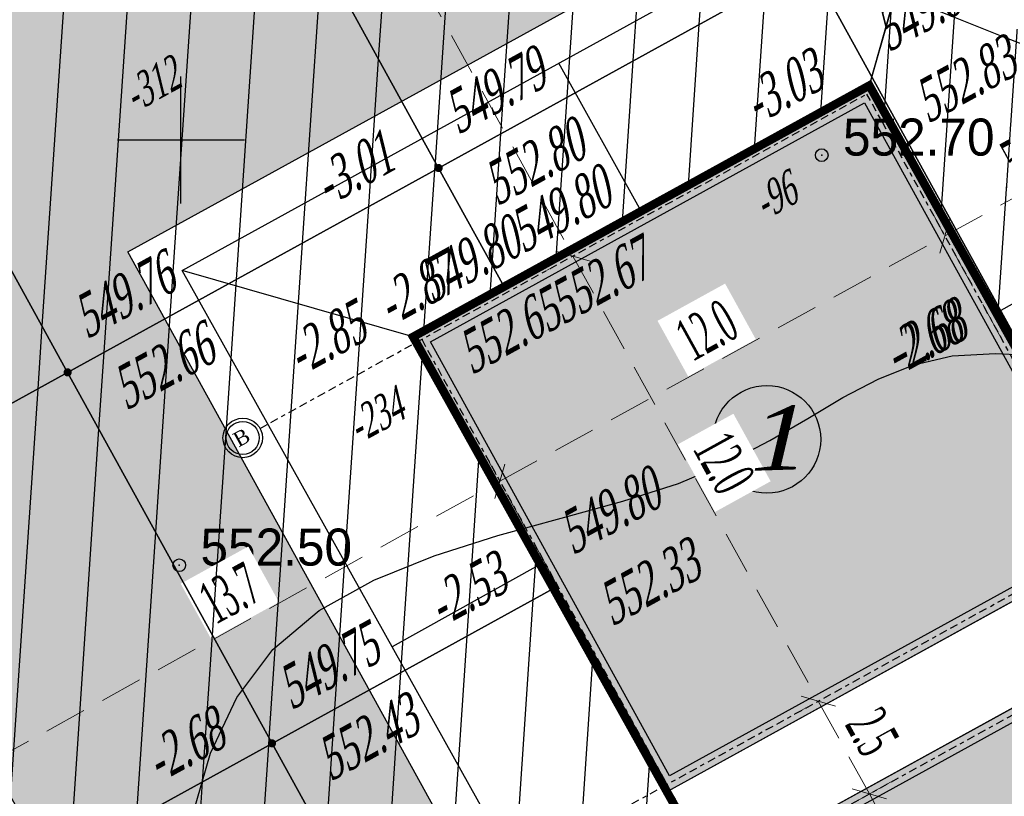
# Model space of a CAD drawing. Extents: x 883 to 364438, y -13 to 4201180.
# Tile 81 of 256: x 363687 to 363710, y 4200924 to 4200942. Entities that reach past the tile are written whole.
import ezdxf
from ezdxf.enums import TextEntityAlignment as Align

# ---------------------------------------------------------------- set-up
doc = ezdxf.new("R2010")
doc.units = 0
doc.header["$LTSCALE"] = 0.5
doc.header["$MEASUREMENT"] = 0
doc.header["$PDMODE"] = 32
doc.header["$PDSIZE"] = 0.3
for name, pattern in [('BORDERX2', [88.9, 25.4, -12.7, 25.4, -12.7, 0, -12.7]), ('CONTI', [0]), ('G_BUILDING_LINE', [3, 2, -1])]:
    doc.linetypes.add(name, pattern=pattern)
for name, color, linetype in [('(004) Точки рельефа', 7, 'Continuous'), ('GORIZDEFAULT', 32, 'CONTI'), ('K_GRID', 7, 'Continuous'), ('K_HATCH', 7, 'Continuous'), ('K_POINTS_GRID', 7, 'Continuous'), ('K_VOLUME', 7, 'Continuous'), ('PI_TTDEFAULT', 5, 'CONTI'), ('SETKR', 2, 'CONTI'), ('V_лойихавий_RED-CNT-MIN', 7, 'Continuous'), ('шрифт', 1, 'Continuous')]:
    doc.layers.add(name, color=color, linetype=linetype)
doc.layers.add('.', color=7, linetype='Continuous', lineweight=15)
doc.layers.add('Сплошная толстая', color=7, linetype='Continuous', lineweight=40)
doc.styles.add('D-431', font='d431.ttf')
doc.styles.add('ESKD1', font='times.ttf', dxfattribs={"width": 0.6, "oblique": 15})
doc.styles.get("Standard").update_dxf_attribs({"font": 'times.ttf'})
doc.styles.add('TIMES', font='times.ttf')
doc.styles.add('TimesNewRomanCyr', font='times.ttf', dxfattribs={"width": 0.5, "height": 1})
doc.dimstyles.new('GENPLAN1', dxfattribs={"dimscale": 0.5, "dimtxt": 1, "dimasz": 1.2, "dimexe": 1.3, "dimexo": 1.5, "dimgap": 0.5, "dimtad": 1, "dimdec": 1, "dimzin": 0, "dimdsep": 46, "dimtxsty": 'TimesNewRomanCyr', "dimblk1": 'OBLIQUE', "dimblk2": 'OBLIQUE', "dimsah": 1, "dimcen": 1, "dimadec": 0, "dimazin": 0, "dimtfac": 0.75, "dimtdec": 1, "dimtix": 1, "dimtmove": 0, "dimatfit": 3, "dimfxl": 1, "dimtvp": 1.2, "dimtfill": 1, "dimlwd": 0, "dimlwe": 0, "dimarcsym": 0})
pattern_1 = [(86.1445, (363693.4507, 4200932.7371), (-1.496605, 0.10086), [])]

# ---------------------------------------------------------------- blocks, each defined once
blk = doc.blocks.new('BL_333')
at = {"color": 0}
for p, q in [((0, -1.5), (0, 1.5)), ((-1.5, 0), (1.5, 0))]:
    blk.add_line(p, q, dxfattribs=at)
blk = doc.blocks.new('gergrgrre')
at = {"layer": 'GORIZDEFAULT', "color": 32}
for points in [[(360500.27, 4200834.05, 552.5), (360500.7, 4200835.52, 552.5), (360501.32, 4200836.84, 552.5), (360502.17, 4200837.97, 552.5), (360503.26, 4200838.89, 552.5), (360504.55, 4200839.61, 552.5), (360505.98, 4200840.18, 552.5), (360507.48, 4200840.66, 552.5), (360508.98, 4200841.07, 552.5), (360510.43, 4200841.47, 552.5), (360511.75, 4200841.89, 552.5), (360512.9, 4200842.38, 552.5), (360513.9, 4200842.9, 552.5), (360514.8, 4200843.42, 552.5), (360515.63, 4200843.92, 552.5), (360516.46, 4200844.35, 552.5), (360517.3, 4200844.69, 552.5), (360518.21, 4200844.9, 552.5), (360519.23, 4200844.96, 552.5), (360520.35, 4200844.9, 552.5)], [(360495.49, 4200855.36, 553), (360497.48, 4200855.44, 553), (360499.7, 4200855.52, 553), (360502.05, 4200855.56, 553), (360504.43, 4200855.56, 553), (360506.76, 4200855.49, 553), (360508.93, 4200855.34, 553), (360510.88, 4200855.09, 553), (360512.61, 4200854.76, 553), (360514.17, 4200854.36, 553), (360515.59, 4200853.92, 553), (360516.91, 4200853.44, 553), (360518.16, 4200852.94, 553), (360519.38, 4200852.45, 553), (360520.61, 4200851.98, 553)]]:
    blk.add_polyline3d(points, dxfattribs=at)
at = {"layer": 'PI_TTDEFAULT', "color": 5}
for p in [(360515.13, 4200849.64, 552.7), (360499.96, 4200839.96, 552.5)]:
    blk.add_point(p, dxfattribs=at)
at = {"layer": 'SETKR', "color": 92}
blk.add_blockref('BL_333', (360500, 4200850), dxfattribs=at)
at = {"layer": '(004) Точки рельефа', "style": 'D-431'}
for s, p in [('552.70', (360515.63, 4200849.63)), ('552.50', (360500.46, 4200839.95))]:
    blk.add_text(s, height=0.875, dxfattribs=at).set_placement(p)
blk = doc.blocks.new('A$C62d73b19')
at = {"color": 1, "linetype": 'BORDERX2', "ltscale": 15}
for p, q in [((-15096, 7628), (1263, 7628)), ((-10737, 7628), (-10737, -5332)), ((1263, -5328), (1263, 7628)), ((-15096, -4372), (1263, -4372))]:
    blk.add_line(p, q, dxfattribs=at)
at = {"layer": 'Сплошная толстая', "color": 0, "lineweight": 30}
for p, q in [((-10887, 7777), (1413, 7777)), ((-10887, -4522), (-10887, 7777)), ((1413, 7777), (1413, -4522)), ((-10587, 7477), (1113, 7477)), ((-10587, -4222), (-10587, 7477)), ((1113, 7477), (1113, -4222)), ((1113, -4222), (-10587, -4222)), ((1413, -4522), (-10887, -4522))]:
    blk.add_line(p, q, dxfattribs=at)
at = {"layer": 'шрифт', "color": 0}
for centre in [(-15563, 7628), (-15562, -4372), (-10737, -5798), (1263, -5794)]:
    blk.add_circle(centre, 466, dxfattribs=at)
at = {"layer": 'шрифт', "color": 0, "lineweight": 30}
for centre in [(-15563, 7628), (-15562, -4372), (-10737, -5798), (1263, -5794)]:
    blk.add_circle(centre, 391, dxfattribs=at)
at = {"layer": 'шрифт', "color": 0, "char_height": 350, "width": 219, "attachment_point": 2}
for s, insert in [('{\\fTimes New Roman|b0|i0|c204|p18;В}', (-15582, 7826)), ('{\\fTimes New Roman|b0|i0|c204|p18;А}', (-15581, -4175)), ('{\\fTimes New Roman|b0|i0|c204|p18;1}', (-10756, -5601)), ('{\\fTimes New Roman|b0|i0|c204|p18;3}', (1244, -5596))]:
    blk.add_mtext(s, dxfattribs=dict(at, insert=insert))
blk = doc.blocks.new('trhrh')
at = {"layer": '.', "linetype": 'Continuous', "lineweight": 30}
h = blk.add_hatch(color=4, dxfattribs=at)
h.dxf.hatch_style = 1
h.paths.add_polyline_path([(362343.562, 4200844.406), (362354.336, 4200850.341), (362360.27, 4200839.567), (362349.497, 4200833.633)])
h.paths.add_polyline_path([(362336.435, 4200857.034), (362347.208, 4200862.969), (362353.143, 4200852.196), (362342.369, 4200846.261)])
at = {"color": 18, "linetype": 'Continuous', "lineweight": 30, "true_color": 0x000000}
for points in [[(362330.981, 4200858.597), (362348.762, 4200868.391), (362365.723, 4200838.005), (362347.943, 4200828.21)], [(362336.435, 4200857.034), (362347.208, 4200862.969), (362353.143, 4200852.196), (362342.369, 4200846.261)], [(362343.562, 4200844.406), (362354.336, 4200850.341), (362360.27, 4200839.567), (362349.497, 4200833.633)]]:
    blk.add_lwpolyline(points, close=True, dxfattribs=at)
for points in [[(362347.208, 4200862.969), (362348.762, 4200868.391)], [(362341.821, 4200860.001), (362339.872, 4200863.494)], [(362350.175, 4200857.582), (362353.698, 4200859.548)], [(362336.435, 4200857.034), (362330.981, 4200858.597)], [(362339.402, 4200851.647), (362335.939, 4200849.715)]]:
    blk.add_lwpolyline(points, dxfattribs=at)
at = {"color": 18, "linetype": 'Continuous', "lineweight": 30, "true_color": 0x000000, "xscale": 0.001, "yscale": 0.001, "zscale": 0.001, "rotation": 28.84872795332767}
for p in [(362349.723, 4200855.475), (362356.851, 4200842.847)]:
    blk.add_blockref('A$C62d73b19', p, dxfattribs=at)
blk = doc.blocks.new('_Oblique')
at = {"color": 0, "linetype": 'ByBlock', "lineweight": -2}
blk.add_line((-0.5, -0.5), (0.5, 0.5), dxfattribs=at)
blk = doc.blocks.new('*D595')
at = {"color": 0, "linetype": 'G_BUILDING_LINE', "lineweight": 0, "transparency": 16777216}
for p, q in [((363662.548, 4200947.898), (363659.76, 4200946.361)), ((363698.238, 4200877.895), (363660.329, 4200946.675)), ((363700.457, 4200879.118), (363697.669, 4200877.581))]:
    blk.add_line(p, q, dxfattribs=at)
at = {"layer": 'Defpoints', "color": 0, "linetype": 'Continuous', "lineweight": 30, "transparency": 16777216}
for p in [(363663.205, 4200948.26), (363660.329, 4200946.675), (363701.114, 4200879.48)]:
    blk.add_point(p, dxfattribs=at)
at = {"color": 0, "linetype": 'Continuous', "lineweight": 0, "transparency": 16777216, "xscale": 0.6, "yscale": 0.6, "zscale": 0.6}
for p, rotation in [((363660.329, 4200946.675), 118.8618541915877), ((363698.238, 4200877.895), 298.8618541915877)]:
    blk.add_blockref('_Oblique', p, dxfattribs=dict(at, rotation=rotation))
at = {"color": 0, "linetype": 'Continuous', "lineweight": 30, "transparency": 16777216, "insert": (363679.949, 4200912.652), "char_height": 1, "attachment_point": 5, "rotation": 298.8619, "style": 'TimesNewRomanCyr', "bg_fill": 3, "box_fill_scale": 1.25, "bg_fill_color": 256, "bg_fill_true_color": 13158600, "bg_fill_transparency": 0}
blk.add_mtext('78.5', dxfattribs=at)
blk = doc.blocks.new('*D598')
at = {"color": 0, "linetype": 'G_BUILDING_LINE', "lineweight": 0, "transparency": 16777216}
for p, q in [((363699.742, 4200928.61), (363698.065, 4200931.652)), ((363686.369, 4200924.464), (363698.378, 4200931.083)), ((363686.202, 4200924.767), (363686.055, 4200925.033))]:
    blk.add_line(p, q, dxfattribs=at)
at = {"layer": 'Defpoints', "color": 0, "linetype": 'Continuous', "lineweight": 30, "transparency": 16777216}
for p in [(363698.378, 4200931.083), (363700.104, 4200927.953, -6383.384), (363686.564, 4200924.11, -1065.319)]:
    blk.add_point(p, dxfattribs=at)
at = {"color": 0, "linetype": 'Continuous', "lineweight": 0, "transparency": 16777216, "xscale": 0.6, "yscale": 0.6, "zscale": 0.6}
for p, rotation in [((363698.378, 4200931.083), 28.86185419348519), ((363686.369, 4200924.464), 208.8618541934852)]:
    blk.add_blockref('_Oblique', p, dxfattribs=dict(at, rotation=rotation))
at = {"color": 0, "linetype": 'Continuous', "lineweight": 30, "transparency": 16777216, "insert": (363692.007, 4200928.439), "char_height": 1, "attachment_point": 5, "rotation": 28.8619, "style": 'TimesNewRomanCyr', "bg_fill": 3, "box_fill_scale": 1.25, "bg_fill_color": 256, "bg_fill_true_color": 13158600, "bg_fill_transparency": 0}
blk.add_mtext('13.7', dxfattribs=at)
blk = doc.blocks.new('*D599')
at = {"color": 0, "linetype": 'G_BUILDING_LINE', "lineweight": 0, "transparency": 16777216}
for p, q in [((363710.988, 4200933.064), (363708.574, 4200937.445)), ((363698.378, 4200931.083), (363708.887, 4200936.875)), ((363699.742, 4200928.61), (363698.065, 4200931.652))]:
    blk.add_line(p, q, dxfattribs=at)
at = {"layer": 'Defpoints', "color": 0, "linetype": 'Continuous', "lineweight": 30, "transparency": 16777216}
for p in [(363708.887, 4200936.875), (363711.35, 4200932.407, -6383.384), (363700.104, 4200927.953, -6383.384)]:
    blk.add_point(p, dxfattribs=at)
at = {"color": 0, "linetype": 'Continuous', "lineweight": 0, "transparency": 16777216, "xscale": 0.6, "yscale": 0.6, "zscale": 0.6}
for p, rotation in [((363708.887, 4200936.875), 28.86185419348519), ((363698.378, 4200931.083), 208.8618541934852)]:
    blk.add_blockref('_Oblique', p, dxfattribs=dict(at, rotation=rotation))
at = {"color": 0, "linetype": 'Continuous', "lineweight": 30, "transparency": 16777216, "insert": (363703.266, 4200934.645), "char_height": 1, "attachment_point": 5, "rotation": 28.8619, "style": 'TimesNewRomanCyr', "bg_fill": 3, "box_fill_scale": 1.25, "bg_fill_color": 256, "bg_fill_true_color": 13158600, "bg_fill_transparency": 0}
blk.add_mtext('12.0', dxfattribs=at)
blk = doc.blocks.new('*D600')
at = {"color": 0, "linetype": 'G_BUILDING_LINE', "lineweight": 0, "transparency": 16777216}
for p, q in [((363714.992, 4200936.491), (363713.093, 4200939.935)), ((363708.887, 4200936.875), (363713.407, 4200939.366)), ((363710.988, 4200933.064), (363708.574, 4200937.445))]:
    blk.add_line(p, q, dxfattribs=at)
at = {"layer": 'Defpoints', "color": 0, "linetype": 'Continuous', "lineweight": 30, "transparency": 16777216}
for p in [(363713.407, 4200939.366), (363715.354, 4200935.834, -1065.319), (363711.35, 4200932.407, -6383.384)]:
    blk.add_point(p, dxfattribs=at)
at = {"color": 0, "linetype": 'Continuous', "lineweight": 0, "transparency": 16777216, "xscale": 0.6, "yscale": 0.6, "zscale": 0.6}
for p, rotation in [((363713.407, 4200939.366), 28.86185419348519), ((363708.887, 4200936.875), 208.8618541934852)]:
    blk.add_blockref('_Oblique', p, dxfattribs=dict(at, rotation=rotation))
at = {"color": 0, "linetype": 'Continuous', "lineweight": 30, "transparency": 16777216, "insert": (363710.78, 4200938.786), "char_height": 1, "attachment_point": 5, "rotation": 28.8619, "style": 'TimesNewRomanCyr', "bg_fill": 3, "box_fill_scale": 1.25, "bg_fill_color": 256, "bg_fill_true_color": 13158600, "bg_fill_transparency": 0}
blk.add_mtext('5.2', dxfattribs=at)
blk = doc.blocks.new('*D606')
at = {"color": 0, "linetype": 'G_BUILDING_LINE', "lineweight": 0, "transparency": 16777216}
for p, q in [((363690.718, 4200953.433), (363691.286, 4200953.747)), ((363690.717, 4200953.433), (363700.104, 4200936.402)), ((363699.478, 4200936.057), (363699.535, 4200936.088))]:
    blk.add_line(p, q, dxfattribs=at)
at = {"layer": 'Defpoints', "color": 0, "linetype": 'Continuous', "lineweight": 30, "transparency": 16777216}
for p in [(363690.061, 4200953.071, -1065.319), (363700.104, 4200936.402), (363700.135, 4200936.419, -6383.384)]:
    blk.add_point(p, dxfattribs=at)
at = {"color": 0, "linetype": 'Continuous', "lineweight": 0, "transparency": 16777216, "xscale": 0.6, "yscale": 0.6, "zscale": 0.6}
for p, rotation in [((363690.717, 4200953.433), 118.8618541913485), ((363700.104, 4200936.402), 298.8618541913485)]:
    blk.add_blockref('_Oblique', p, dxfattribs=dict(at, rotation=rotation))
at = {"color": 0, "linetype": 'Continuous', "lineweight": 30, "transparency": 16777216, "insert": (363696.076, 4200945.284), "char_height": 1, "attachment_point": 5, "rotation": 298.8619, "style": 'TimesNewRomanCyr', "bg_fill": 3, "box_fill_scale": 1.25, "bg_fill_color": 256, "bg_fill_true_color": 13158600, "bg_fill_transparency": 0}
blk.add_mtext('19.4', dxfattribs=at)
blk = doc.blocks.new('*D607')
at = {"color": 0, "linetype": 'G_BUILDING_LINE', "lineweight": 0, "transparency": 16777216}
for p, q in [((363700.104, 4200936.402), (363705.896, 4200925.893)), ((363699.478, 4200936.057), (363699.535, 4200936.088)), ((363705.605, 4200925.732), (363705.327, 4200925.579))]:
    blk.add_line(p, q, dxfattribs=at)
at = {"layer": 'Defpoints', "color": 0, "linetype": 'Continuous', "lineweight": 30, "transparency": 16777216}
for p in [(363700.135, 4200936.419, -6383.384), (363706.262, 4200926.094, -6383.384), (363705.896, 4200925.893)]:
    blk.add_point(p, dxfattribs=at)
at = {"color": 0, "linetype": 'Continuous', "lineweight": 0, "transparency": 16777216, "xscale": 0.6, "yscale": 0.6, "zscale": 0.6}
for p, rotation in [((363700.104, 4200936.402), 118.8618541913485), ((363705.896, 4200925.893), 298.8618541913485)]:
    blk.add_blockref('_Oblique', p, dxfattribs=dict(at, rotation=rotation))
at = {"color": 0, "linetype": 'Continuous', "lineweight": 30, "transparency": 16777216, "insert": (363703.666, 4200931.514), "char_height": 1, "attachment_point": 5, "rotation": 298.8619, "style": 'TimesNewRomanCyr', "bg_fill": 3, "box_fill_scale": 1.25, "bg_fill_color": 256, "bg_fill_true_color": 13158600, "bg_fill_transparency": 0}
blk.add_mtext('12.0', dxfattribs=at)
blk = doc.blocks.new('*D581')
at = {"color": 0, "linetype": 'G_BUILDING_LINE', "lineweight": 0, "transparency": 16777216}
for p, q in [((363705.896, 4200925.893), (363707.103, 4200923.703)), ((363705.605, 4200925.732), (363705.327, 4200925.579)), ((363707.672, 4200924.017), (363706.534, 4200923.389))]:
    blk.add_line(p, q, dxfattribs=at)
at = {"layer": 'Defpoints', "color": 0, "linetype": 'Continuous', "lineweight": 30, "transparency": 16777216}
for p in [(363706.262, 4200926.094, -6383.384), (363708.329, 4200924.379, -6383.384), (363707.103, 4200923.703)]:
    blk.add_point(p, dxfattribs=at)
at = {"color": 0, "linetype": 'Continuous', "lineweight": 0, "transparency": 16777216, "xscale": 0.6, "yscale": 0.6, "zscale": 0.6}
for p, rotation in [((363705.896, 4200925.893), 118.8618541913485), ((363707.103, 4200923.703), 298.8618541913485)]:
    blk.add_blockref('_Oblique', p, dxfattribs=dict(at, rotation=rotation))
at = {"color": 0, "linetype": 'Continuous', "lineweight": 30, "transparency": 16777216, "insert": (363707.165, 4200925.165), "char_height": 1, "attachment_point": 5, "rotation": 298.8619, "style": 'TimesNewRomanCyr', "bg_fill": 3, "box_fill_scale": 1.25, "bg_fill_color": 256, "bg_fill_true_color": 13158600, "bg_fill_transparency": 0}
blk.add_mtext('2.5', dxfattribs=at)
blk = doc.blocks.new('*D582')
at = {"color": 0, "linetype": 'G_BUILDING_LINE', "lineweight": 0, "transparency": 16777216}
for p, q in [((363707.672, 4200924.017), (363706.534, 4200923.389)), ((363707.103, 4200923.703), (363712.896, 4200913.193)), ((363714.75, 4200914.215), (363712.326, 4200912.879))]:
    blk.add_line(p, q, dxfattribs=at)
at = {"layer": 'Defpoints', "color": 0, "linetype": 'Continuous', "lineweight": 30, "transparency": 16777216}
for p in [(363708.329, 4200924.379, -6383.384), (363715.407, 4200914.577, -6383.384), (363712.896, 4200913.193)]:
    blk.add_point(p, dxfattribs=at)
at = {"color": 0, "linetype": 'Continuous', "lineweight": 0, "transparency": 16777216, "xscale": 0.6, "yscale": 0.6, "zscale": 0.6}
for p, rotation in [((363707.103, 4200923.703), 118.8618541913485), ((363712.896, 4200913.193), 298.8618541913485)]:
    blk.add_blockref('_Oblique', p, dxfattribs=dict(at, rotation=rotation))
at = {"color": 0, "linetype": 'Continuous', "lineweight": 30, "transparency": 16777216, "insert": (363710.665, 4200918.815), "char_height": 1, "attachment_point": 5, "rotation": 298.8619, "style": 'TimesNewRomanCyr', "bg_fill": 3, "box_fill_scale": 1.25, "bg_fill_color": 256, "bg_fill_true_color": 13158600, "bg_fill_transparency": 0}
blk.add_mtext('12.0', dxfattribs=at)
blk = doc.blocks.new('VOLUME')
at = {"color": 0, "linetype": 'Continuous', "lineweight": 30, "style": 'ESKD1', "oblique": 15}
blk.add_attdef('VOLUME', text='', height=3, dxfattribs=at).set_placement((0, 0), align=Align.MIDDLE_CENTER)
at = {"color": 7, "linetype": 'Continuous', "lineweight": 30, "style": 'ESKD1', "oblique": 15, "flags": 1}
blk.add_attdef('AREA', text='', height=2, dxfattribs=at).set_placement((0, -5.7), align=Align.CENTER)

msp = doc.modelspace()

# ---------------------------------------------------------------- hatches: boundary and pattern name
at = {"layer": '.', "ltscale": 0.149071}
h = msp.add_hatch(color=256, dxfattribs=at)
h.dxf.hatch_style = 1
h.set_gradient(color1=(51, 204, 0), color2=(51, 204, 0), tint=1)
edge = h.paths.add_edge_path(flags=17)
edge.add_line((363676.584, 4200942.218), (363703.202, 4200893.922))
edge.add_arc((363705.829, 4200895.37), 3, 208.8619, 298.0817)
edge.add_line((363707.242, 4200892.723), (363708.272, 4200893.273))
edge.add_line((363708.272, 4200893.273), (363736.081, 4200908.096))
edge.add_arc((363734.67, 4200910.743), 3, 298.0581, 388.8487)
edge.add_line((363737.298, 4200912.191), (363727.402, 4200930.155))
edge.add_line((363727.402, 4200930.155), (363720.678, 4200926.438))
edge.add_line((363720.678, 4200926.438), (363726.955, 4200915.05))
edge.add_line((363726.955, 4200915.05), (363707.358, 4200904.275))
edge.add_line((363707.358, 4200904.275), (363689.594, 4200936.503))
edge.add_line((363689.594, 4200936.503), (363709.08, 4200947.216))
edge.add_line((363709.08, 4200947.216), (363715.354, 4200935.834))
edge.add_line((363715.354, 4200935.834), (363722.191, 4200939.614))
edge.add_line((363722.191, 4200939.614), (363710.467, 4200960.893))
edge.add_arc((363707.84, 4200959.445), 3, 28.854, 118.8619)
edge.add_line((363706.392, 4200962.072), (363677.763, 4200946.293))
edge.add_arc((363679.211, 4200943.666), 3, 118.8619, 208.8619)
h.paths.add_polyline_path([(363719.065, 4200974.672), (363711.026, 4200970.243), (363718.22, 4200957.236), (363721.182, 4200958.923), (363720.265, 4200960.587), (363723.272, 4200962.188), (363726.551, 4200956.231), (363723.546, 4200954.631), (363722.63, 4200956.295), (363719.655, 4200954.581), (363734.311, 4200927.975), (363742.361, 4200932.406)], flags=17)
h.paths.add_polyline_path([(363748.754, 4200920.676), (363743.734, 4200917.982), (363741.713, 4200921.654), (363738.706, 4200919.998), (363746.087, 4200906.599), (363702.233, 4200883.25), (363666.985, 4200947.203), (363710.503, 4200971.189), (363710.542, 4200971.118), (363713.945, 4200972.993), (363712.964, 4200974.772), (363664.292, 4200947.946), (363701.434, 4200880.557), (363755.143, 4200909.071)])
at = {"layer": '.', "linetype": 'Continuous', "lineweight": 50, "true_color": 0xffffff}
h = msp.add_hatch(color=7, dxfattribs=at)
h.dxf.hatch_style = 1
edge = h.paths.add_edge_path()
edge.add_arc((363704.683, 4200932.074), 1.271, 0, 360)

# ---------------------------------------------------------------- linework, layer by layer
at = {"linetype": 'CONTI', "lineweight": 30, "elevation": -1065.319}
msp.add_lwpolyline([(363676.584, 4200942.218), (363703.202, 4200893.922, 0.410231), (363707.242, 4200892.723), (363708.272, 4200893.273), (363736.081, 4200908.096, 0.418261), (363737.298, 4200912.191), (363727.402, 4200930.155), (363720.678, 4200926.438), (363726.955, 4200915.05), (363707.358, 4200904.275), (363689.594, 4200936.503), (363709.08, 4200947.216), (363715.354, 4200935.834), (363722.191, 4200939.614), (363710.467, 4200960.893, 0.414254), (363706.392, 4200962.072), (363677.763, 4200946.293, 0.414214)], format="xyb", close=True, dxfattribs=at)
at = {"color": 0, "lineweight": 30}
msp.add_circle((363704.683, 4200932.074, -6383.384), 1.271, dxfattribs=at)
at = {"layer": 'K_POINTS_GRID', "linetype": 'Continuous', "lineweight": 30, "const_width": 0.0962, "elevation": -3.028}
msp.add_lwpolyline([(363707.061, 4200940.405, 1), (363707.145, 4200940.452, 1)], format="xyb", close=True, dxfattribs=at)

# ---------------------------------------------------------------- block references
at = {"linetype": 'Continuous'}
msp.add_blockref('gergrgrre', (3190.849, 89.143), dxfattribs=at)
at = {"color": 5, "linetype": 'Continuous', "lineweight": 30}
msp.add_blockref('trhrh', (1359.895, 77.46, -6383.384), dxfattribs=at)

# ---------------------------------------------------------------- texts
at = {"color": 0, "lineweight": 30, "insert": (363704.106, 4200932.837, -6383.384), "char_height": 1.512, "attachment_point": 1, "rotation": 1.7946, "style": 'ESKD1'}
msp.add_mtext_dynamic_manual_height_columns('{\\W1.2;1}', width=1.71203, gutter_width=0.000042, heights=[0], dxfattribs=at)
at = {"layer": 'K_POINTS_GRID', "color": 1, "linetype": 'Continuous', "lineweight": 30, "style": 'TIMES', "oblique": 15, "width": 0.6}
msp.add_text('549.80', height=1, rotation=28.8487, dxfattribs=at).set_placement((363707.554, 4200941.204, -3.028))
at = {"layer": 'K_POINTS_GRID', "color": 5, "linetype": 'Continuous', "lineweight": 30, "style": 'TIMES', "oblique": 15, "width": 0.6}
msp.add_text('-3.03', height=1, rotation=28.8487, dxfattribs=at).set_placement((363704.447, 4200939.492, -3.028))

# ---------------------------------------------------------------- next in the draw order: dimensions: what is measured, and where the dimension line sits
at = {"color": 5, "linetype": 'Continuous', "lineweight": 30}
dim = msp.add_aligned_dim(p1=(363701.114, 4200879.48), p2=(363663.205, 4200948.26), distance=3.284, dimstyle='GENPLAN1', dxfattribs=at)
dim.commit()
dim.dimension.update_dxf_attribs({"geometry": '*D595', "text_midpoint": (363679.949, 4200912.652)})

# ---------------------------------------------------------------- next in the draw order: linework, layer by layer
at = {"layer": 'K_POINTS_GRID', "linetype": 'Continuous', "lineweight": 30, "const_width": 0.0962}
for points, elevation in [([(363696.287, 4200934.47, 1), (363696.371, 4200934.517, 1)], -2.851), ([(363688.131, 4200933.631, 1), (363688.215, 4200933.678, 1)], -2.902)]:
    msp.add_lwpolyline(points, format="xyb", close=True, dxfattribs=dict(at, elevation=elevation))

# ---------------------------------------------------------------- next in the draw order: block references
at = {"layer": 'K_VOLUME', "color": 160, "linetype": 'Continuous', "lineweight": 30}
ref = msp.add_blockref('VOLUME', (363695.425, 4200932.626), dxfattribs=dict(at, xscale=0.2666666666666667, yscale=0.2666666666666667, rotation=28.84872792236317))
ref.add_attrib('VOLUME', '-234', dxfattribs={"layer": '0', "color": 0, "linetype": 'Continuous', "lineweight": 30, "height": 0.8, "rotation": 28.8487, "style": 'ESKD1', "oblique": 15, "width": 0.6}).set_placement((363695.425, 4200932.626), align=Align.MIDDLE_CENTER)

# ---------------------------------------------------------------- next in the draw order: texts
at = {"layer": 'K_POINTS_GRID', "color": 5, "linetype": 'Continuous', "lineweight": 30, "style": 'TIMES', "oblique": 15, "width": 0.6}
msp.add_text('-2.85', height=1, rotation=28.8487, dxfattribs=at).set_placement((363693.66, 4200933.55, -2.851))
at = {"layer": 'K_POINTS_GRID', "color": 7, "linetype": 'Continuous', "lineweight": 30, "style": 'TIMES', "oblique": 15, "width": 0.6}
msp.add_text('552.66', height=1, rotation=28.8487, dxfattribs=at).set_placement((363689.552, 4200932.746, -2.902))

# ---------------------------------------------------------------- next in the draw order: dimensions: what is measured, and where the dimension line sits
at = {"color": 5, "linetype": 'Continuous', "lineweight": 30}
dim = msp.add_linear_dim(base=(363698.378, 4200931.083), p1=(363686.564, 4200924.11, -1065.319), p2=(363700.104, 4200927.953, -6383.384), angle=208.8619, dimstyle='GENPLAN1', override={"dimtmove": 1}, dxfattribs=at)
dim.commit()
dim.dimension.update_dxf_attribs({"geometry": '*D598', "text_midpoint": (363692.007, 4200928.439)})

# ---------------------------------------------------------------- next in the draw order: hatches: boundary and pattern name
at = {"layer": 'K_HATCH', "linetype": 'Continuous', "lineweight": 30}
h = msp.add_hatch(dxfattribs=at)
h.set_pattern_fill('_U', color=160, scale=1.5, angle=57.2958, style=0, pattern_type=0)
h.set_pattern_definition(pattern_1)
h.paths.add_polyline_path([(363679.414, 4200928.83), (363674.589, 4200937.589), (363683.348, 4200942.414), (363688.173, 4200933.655)], flags=0)
h.paths.add_polyline_path([(363680.929, 4200934.668), (363682.613, 4200935.596), (363682.025, 4200936.663), (363680.341, 4200935.735)], flags=8)
h = msp.add_hatch(dxfattribs=at)
h.set_pattern_fill('_U', color=160, scale=1.5, angle=57.2958, style=0, pattern_type=0)
h.set_pattern_definition(pattern_1)
h.paths.add_polyline_path([(363684.239, 4200920.071), (363679.414, 4200928.83), (363688.173, 4200933.655), (363692.998, 4200924.896)], flags=0)
h.paths.add_polyline_path([(363685.754, 4200925.909), (363687.438, 4200926.837), (363686.85, 4200927.904), (363685.166, 4200926.976)], flags=8)
h = msp.add_hatch(dxfattribs=at)
h.set_pattern_fill('_U', color=160, scale=1.5, angle=57.2958, style=0, pattern_type=0)
h.set_pattern_definition(pattern_1)
h.paths.add_polyline_path([(363689.064, 4200911.312), (363684.239, 4200920.071), (363692.998, 4200924.896), (363697.823, 4200916.137)], flags=0)
h.paths.add_polyline_path([(363690.579, 4200917.15), (363692.263, 4200918.078), (363691.675, 4200919.145), (363689.991, 4200918.217)], flags=8)

# ---------------------------------------------------------------- next in the draw order: linework, layer by layer
at = {"layer": 'K_GRID', "color": 5, "linetype": 'Continuous', "lineweight": 30}
for points in [[(363674.589, 4200937.589, -3.47), (363683.348, 4200942.414, -3.19), (363688.173, 4200933.655, -2.9), (363679.414, 4200928.83, -3.31)], [(363679.414, 4200928.83, -3.31), (363688.173, 4200933.655, -2.9), (363692.998, 4200924.896, -2.68), (363684.239, 4200920.071, -3.1)], [(363684.239, 4200920.071, -3.1), (363692.998, 4200924.896, -2.68), (363697.823, 4200916.137, -2.5), (363689.064, 4200911.312, -2.91)]]:
    msp.add_polyline3d(points, close=True, dxfattribs=at)
at = {"layer": 'K_POINTS_GRID', "linetype": 'Continuous', "lineweight": 30, "const_width": 0.0962, "elevation": -2.683}
msp.add_lwpolyline([(363692.956, 4200924.873, 1), (363693.04, 4200924.919, 1)], format="xyb", close=True, dxfattribs=at)

# ---------------------------------------------------------------- next in the draw order: texts
at = {"layer": 'K_POINTS_GRID', "color": 1, "linetype": 'Continuous', "lineweight": 30, "style": 'TIMES', "oblique": 15, "width": 0.6}
msp.add_text('549.75', height=1, rotation=28.8487, dxfattribs=at).set_placement((363693.449, 4200925.671, -2.683))
at = {"layer": 'K_POINTS_GRID', "color": 7, "linetype": 'Continuous', "lineweight": 30, "style": 'TIMES', "oblique": 15, "width": 0.6}
msp.add_text('552.43', height=1, rotation=28.8487, dxfattribs=at).set_placement((363694.377, 4200923.987, -2.683))
at = {"layer": 'K_POINTS_GRID', "color": 5, "linetype": 'Continuous', "lineweight": 30, "style": 'TIMES', "oblique": 15, "width": 0.6}
msp.add_text('-2.68', height=1, rotation=28.8487, dxfattribs=at).set_placement((363690.323, 4200923.949, -2.683))

# ---------------------------------------------------------------- next in the draw order: dimensions: what is measured, and where the dimension line sits
at = {"color": 5, "linetype": 'Continuous', "lineweight": 30}
dim = msp.add_linear_dim(base=(363708.887, 4200936.875), p1=(363700.104, 4200927.953, -6383.384), p2=(363711.35, 4200932.407, -6383.384), angle=208.8619, dimstyle='GENPLAN1', override={"dimtmove": 1}, dxfattribs=at)
dim.commit()
dim.dimension.update_dxf_attribs({"geometry": '*D599', "text_midpoint": (363703.266, 4200934.645)})

# ---------------------------------------------------------------- next in the draw order: linework, layer by layer
at = {"layer": 'K_POINTS_GRID', "linetype": 'Continuous', "lineweight": 30, "const_width": 0.0962, "elevation": -2.872}
msp.add_lwpolyline([(363698.434, 4200935.653, 1), (363698.519, 4200935.7, 1)], format="xyb", close=True, dxfattribs=at)

# ---------------------------------------------------------------- next in the draw order: block references
at = {"layer": 'K_VOLUME', "color": 160, "linetype": 'Continuous', "lineweight": 30}
ref = msp.add_blockref('VOLUME', (363704.856, 4200937.821), dxfattribs=dict(at, xscale=0.2666666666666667, yscale=0.2666666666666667, rotation=28.84872792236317))
ref.add_attrib('VOLUME', '-96', dxfattribs={"layer": '0', "color": 0, "linetype": 'Continuous', "lineweight": 30, "height": 0.8, "rotation": 28.8487, "style": 'ESKD1', "oblique": 15, "width": 0.6}).set_placement((363704.856, 4200937.821), align=Align.MIDDLE_CENTER)

# ---------------------------------------------------------------- next in the draw order: texts
at = {"layer": 'K_POINTS_GRID', "color": 5, "linetype": 'Continuous', "lineweight": 30, "style": 'TIMES', "oblique": 15, "width": 0.6}
msp.add_text('-2.53', height=1, rotation=28.8487, dxfattribs=at).set_placement((363696.988, 4200927.62, -2.528))

# ---------------------------------------------------------------- next in the draw order: dimensions: what is measured, and where the dimension line sits
at = {"color": 5, "linetype": 'Continuous', "lineweight": 30}
for base, p1, p2, angle, picture, middle in [((363700.104, 4200936.402), (363690.061, 4200953.071, -1065.319), (363700.135, 4200936.419, -6383.384), 118.8619, '*D606', (363696.076, 4200945.284)), ((363713.407, 4200939.366), (363711.35, 4200932.407, -6383.384), (363715.354, 4200935.834, -1065.319), 208.8619, '*D600', (363710.78, 4200938.786))]:
    dim = msp.add_linear_dim(base=base, p1=p1, p2=p2, angle=angle, dimstyle='GENPLAN1', override={"dimtmove": 1}, dxfattribs=at)
    dim.commit()
    dim.dimension.update_dxf_attribs({"geometry": picture, "text_midpoint": middle})

# ---------------------------------------------------------------- next in the draw order: hatches: boundary and pattern name
at = {"layer": 'K_HATCH', "linetype": 'Continuous', "lineweight": 30}
h = msp.add_hatch(dxfattribs=at)
h.set_pattern_fill('_U', color=160, scale=1.5, angle=57.2958, style=0, pattern_type=0)
h.set_pattern_definition(pattern_1)
h.paths.add_polyline_path([(363692.107, 4200947.239), (363700.866, 4200952.064), (363705.691, 4200943.305), (363696.932, 4200938.48)], flags=0)
h.paths.add_polyline_path([(363698.447, 4200944.318), (363700.131, 4200945.246), (363699.543, 4200946.313), (363697.859, 4200945.385)], flags=8)
h = msp.add_hatch(dxfattribs=at)
h.set_pattern_fill('_U', color=160, scale=1.5, angle=57.2958, style=0, pattern_type=0)
h.set_pattern_definition(pattern_1)
h.paths.add_polyline_path([(363683.348, 4200942.414), (363692.107, 4200947.239), (363696.932, 4200938.48), (363688.173, 4200933.655)], flags=0)
h.paths.add_polyline_path([(363689.688, 4200939.493), (363691.372, 4200940.421), (363690.784, 4200941.488), (363689.1, 4200940.56)], flags=8)

# ---------------------------------------------------------------- next in the draw order: linework, layer by layer
at = {"layer": 'K_GRID', "color": 5, "linetype": 'Continuous', "lineweight": 30}
for points in [[(363692.107, 4200947.239, -3.39), (363700.866, 4200952.064, -3.62), (363705.691, 4200943.305, -3.17), (363696.932, 4200938.48, -3.01)], [(363683.348, 4200942.414, -3.19), (363692.107, 4200947.239, -3.39), (363696.932, 4200938.48, -3.01), (363688.173, 4200933.655, -2.9)]]:
    msp.add_polyline3d(points, close=True, dxfattribs=at)
at = {"layer": 'K_POINTS_GRID', "linetype": 'Continuous', "lineweight": 30, "const_width": 0.0962, "elevation": -3.01}
msp.add_lwpolyline([(363696.89, 4200938.456, 1), (363696.974, 4200938.503, 1)], format="xyb", close=True, dxfattribs=at)

# ---------------------------------------------------------------- next in the draw order: block references
at = {"layer": 'K_VOLUME', "color": 160, "linetype": 'Continuous', "lineweight": 30}
ref = msp.add_blockref('VOLUME', (363690.14, 4200940.447), dxfattribs=dict(at, xscale=0.2666666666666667, yscale=0.2666666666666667, rotation=28.84872792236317))
ref.add_attrib('VOLUME', '-312', dxfattribs={"layer": '0', "color": 0, "linetype": 'Continuous', "lineweight": 30, "height": 0.8, "rotation": 28.8487, "style": 'ESKD1', "oblique": 15, "width": 0.6}).set_placement((363690.14, 4200940.447), align=Align.MIDDLE_CENTER)

# ---------------------------------------------------------------- next in the draw order: texts
at = {"layer": 'K_POINTS_GRID', "color": 7, "linetype": 'Continuous', "lineweight": 30, "style": 'TIMES', "oblique": 15, "width": 0.6}
for s, p in [('552.83', (363708.482, 4200939.519, -3.028)), ('552.80', (363698.311, 4200937.571, -3.01))]:
    msp.add_text(s, height=1, rotation=28.8487, dxfattribs=at).set_placement(p)
at = {"layer": 'K_POINTS_GRID', "color": 1, "linetype": 'Continuous', "lineweight": 30, "style": 'TIMES', "oblique": 15, "width": 0.6}
for s, p in [('549.79', (363697.383, 4200939.255, -3.01)), ('549.80', (363696.78, 4200935.269, -2.851)), ('549.76', (363688.624, 4200934.43, -2.902))]:
    msp.add_text(s, height=1, rotation=28.8487, dxfattribs=at).set_placement(p)
at = {"layer": 'K_POINTS_GRID', "color": 5, "linetype": 'Continuous', "lineweight": 30, "style": 'TIMES', "oblique": 15, "width": 0.6}
for s, p in [('-3.01', (363694.307, 4200937.56, -3.01)), ('-2.87', (363695.791, 4200934.724, -2.872)), ('-2.68', (363707.841, 4200933.599, -2.682)), ('-2.68', (363707.741, 4200933.544, -2.675))]:
    msp.add_text(s, height=1, rotation=28.8487, dxfattribs=at).set_placement(p)

# ---------------------------------------------------------------- next in the draw order: dimensions: what is measured, and where the dimension line sits
at = {"color": 5, "linetype": 'Continuous', "lineweight": 30}
dim = msp.add_linear_dim(base=(363705.896, 4200925.893), p1=(363700.135, 4200936.419, -6383.384), p2=(363706.262, 4200926.094, -6383.384), angle=118.8619, dimstyle='GENPLAN1', override={"dimtmove": 1}, dxfattribs=at)
dim.commit()
dim.dimension.update_dxf_attribs({"geometry": '*D607', "text_midpoint": (363703.666, 4200931.514)})

# ---------------------------------------------------------------- next in the draw order: hatches: boundary and pattern name
at = {"layer": 'K_HATCH', "linetype": 'Continuous', "lineweight": 30}
h = msp.add_hatch(dxfattribs=at)
h.set_pattern_fill('_U', color=160, scale=1.5, angle=57.2958, style=0, pattern_type=0)
h.set_pattern_definition(pattern_1)
h.paths.add_polyline_path([(363719.275, 4200939.371), (363710.516, 4200934.546), (363705.691, 4200943.305), (363714.45, 4200948.13)], flags=0)
h.paths.add_polyline_path([(363712.031, 4200940.384), (363713.715, 4200941.312), (363713.127, 4200942.379), (363711.443, 4200941.451)], flags=8)
h = msp.add_hatch(dxfattribs=at)
h.set_pattern_fill('_U', color=160, scale=1.5, angle=57.2958, style=0, pattern_type=0)
h.set_pattern_definition(pattern_1)
h.paths.add_polyline_path([(363710.417, 4200934.491), (363707.103, 4200940.429), (363698.476, 4200935.677), (363696.932, 4200938.48), (363705.691, 4200943.305), (363710.516, 4200934.546)], flags=0)
h.paths.add_polyline_path([(363704.559, 4200936.95), (363705.935, 4200937.708), (363705.345, 4200938.778), (363703.97, 4200938.02)], flags=8)
h = msp.add_hatch(dxfattribs=at)
h.set_pattern_fill('_U', color=160, scale=1.5, angle=57.2958, style=0, pattern_type=0)
h.set_pattern_definition(pattern_1)
h.paths.add_polyline_path([(363696.932, 4200938.48), (363698.476, 4200935.677), (363696.329, 4200934.494), (363699.643, 4200928.556), (363692.998, 4200924.896), (363688.173, 4200933.655)], flags=0)
h.paths.add_polyline_path([(363694.973, 4200931.673), (363696.657, 4200932.6), (363696.069, 4200933.667), (363694.385, 4200932.74)], flags=8)
h = msp.add_hatch(dxfattribs=at)
h.set_pattern_fill('_U', color=160, scale=1.5, angle=57.2958, style=0, pattern_type=0)
h.set_pattern_definition(pattern_1)
h.paths.add_polyline_path([(363699.643, 4200928.556), (363704.517, 4200919.824), (363697.823, 4200916.137), (363692.998, 4200924.896)], flags=0)
h.paths.add_polyline_path([(363698.293, 4200921.397), (363699.979, 4200922.325), (363699.39, 4200923.395), (363697.704, 4200922.467)], flags=8)

# ---------------------------------------------------------------- next in the draw order: linework, layer by layer
at = {"layer": 'K_GRID', "color": 5, "linetype": 'Continuous', "lineweight": 30}
for points in [[(363705.691, 4200943.305, -3.17), (363714.45, 4200948.13, -3.77), (363719.275, 4200939.371, -3.28), (363710.516, 4200934.546, -2.68)], [(363698.476, 4200935.677, -2.87), (363696.932, 4200938.48, -3.01), (363705.691, 4200943.305, -3.17), (363710.516, 4200934.546, -2.68), (363710.417, 4200934.491, -2.68), (363707.103, 4200940.429, -3.03)], [(363707.103, 4200940.428, -3.03), (363698.477, 4200935.676, -2.87), (363698.476, 4200935.677, -2.87), (363707.103, 4200940.429, -3.03), (363710.417, 4200934.491, -2.68), (363710.417, 4200934.491, -2.68)], [(363699.643, 4200928.556, -2.53), (363692.998, 4200924.896, -2.68), (363688.173, 4200933.655, -2.9), (363696.932, 4200938.48, -3.01), (363698.476, 4200935.677, -2.87), (363696.329, 4200934.494, -2.85)], [(363698.477, 4200935.676, -2.87), (363696.329, 4200934.494, -2.85), (363699.643, 4200928.556, -2.53), (363699.643, 4200928.556, -2.53), (363696.329, 4200934.494, -2.85), (363698.476, 4200935.677, -2.87)], [(363704.517, 4200919.824, -2.27), (363697.823, 4200916.137, -2.5), (363692.998, 4200924.896, -2.68), (363699.643, 4200928.556, -2.53)], [(363699.643, 4200928.556, -2.53), (363704.517, 4200919.824, -2.27), (363704.517, 4200919.824, -2.27), (363699.643, 4200928.556, -2.53)]]:
    msp.add_polyline3d(points, close=True, dxfattribs=at)
at = {"layer": 'K_POINTS_GRID', "linetype": 'Continuous', "lineweight": 30, "const_width": 0.0962, "elevation": -2.528}
msp.add_lwpolyline([(363699.601, 4200928.533, 1), (363699.686, 4200928.579, 1)], format="xyb", close=True, dxfattribs=at)

# ---------------------------------------------------------------- next in the draw order: texts
at = {"layer": 'K_POINTS_GRID', "color": 1, "linetype": 'Continuous', "lineweight": 30, "style": 'TIMES', "oblique": 15, "width": 0.6}
for p in [(363698.928, 4200936.452, -2.872), (363700.095, 4200929.332, -2.528)]:
    msp.add_text('549.80', height=1, rotation=28.8487, dxfattribs=at).set_placement(p)
at = {"layer": 'K_POINTS_GRID', "color": 7, "linetype": 'Continuous', "lineweight": 30, "style": 'TIMES', "oblique": 15, "width": 0.6}
for s, p in [('552.67', (363699.855, 4200934.767, -2.872)), ('552.65', (363697.708, 4200933.585, -2.851)), ('552.33', (363701.022, 4200927.647, -2.528))]:
    msp.add_text(s, height=1, rotation=28.8487, dxfattribs=at).set_placement(p)

# ---------------------------------------------------------------- next in the draw order: dimensions: what is measured, and where the dimension line sits
at = {"color": 5, "linetype": 'Continuous', "lineweight": 30}
dim = msp.add_linear_dim(base=(363707.103, 4200923.703), p1=(363706.262, 4200926.094, -6383.384), p2=(363708.329, 4200924.379, -6383.384), angle=118.8619, dimstyle='GENPLAN1', override={"dimtmove": 1}, dxfattribs=at)
dim.commit()
dim.dimension.update_dxf_attribs({"geometry": '*D581', "text_midpoint": (363707.165, 4200925.165)})

# ---------------------------------------------------------------- next in the draw order: dimensions: what is measured, and where the dimension line sits
dim = msp.add_linear_dim(base=(363712.896, 4200913.193), p1=(363708.329, 4200924.379, -6383.384), p2=(363715.407, 4200914.577, -6383.384), angle=118.8619, dimstyle='GENPLAN1', override={"dimtmove": 1}, dxfattribs=at)
dim.commit()
dim.dimension.update_dxf_attribs({"geometry": '*D582', "text_midpoint": (363710.665, 4200918.815)})

# ---------------------------------------------------------------- next in the draw order: linework, layer by layer
at = {"color": 5, "linetype": 'Continuous', "lineweight": 30, "const_width": 0.2, "elevation": -6383.384}
msp.add_lwpolyline([(363707.103, 4200940.428), (363720.165, 4200917.027), (363709.391, 4200911.092), (363696.329, 4200934.494)], close=True, dxfattribs=at)
at = {"layer": 'V_лойихавий_RED-CNT-MIN', "color": 1, "linetype": 'Continuous', "lineweight": 30, "elevation": 549.8}
msp.add_lwpolyline([(363752.631, 4200906.685), (363700.972, 4200879.002), (363665.514, 4200943.681), (363663.091, 4200948.293), (363717.831, 4200978.368), (363707.101, 4200940.429), (363696.328, 4200934.494), (363696.329, 4200934.492), (363709.391, 4200911.092), (363720.165, 4200917.026), (363720.167, 4200917.027), (363707.105, 4200940.427), (363717.835, 4200978.366), (363740.218, 4200947.061), (363738.494, 4200959.52)], dxfattribs=at)

doc.saveas('drawing.dxf')
